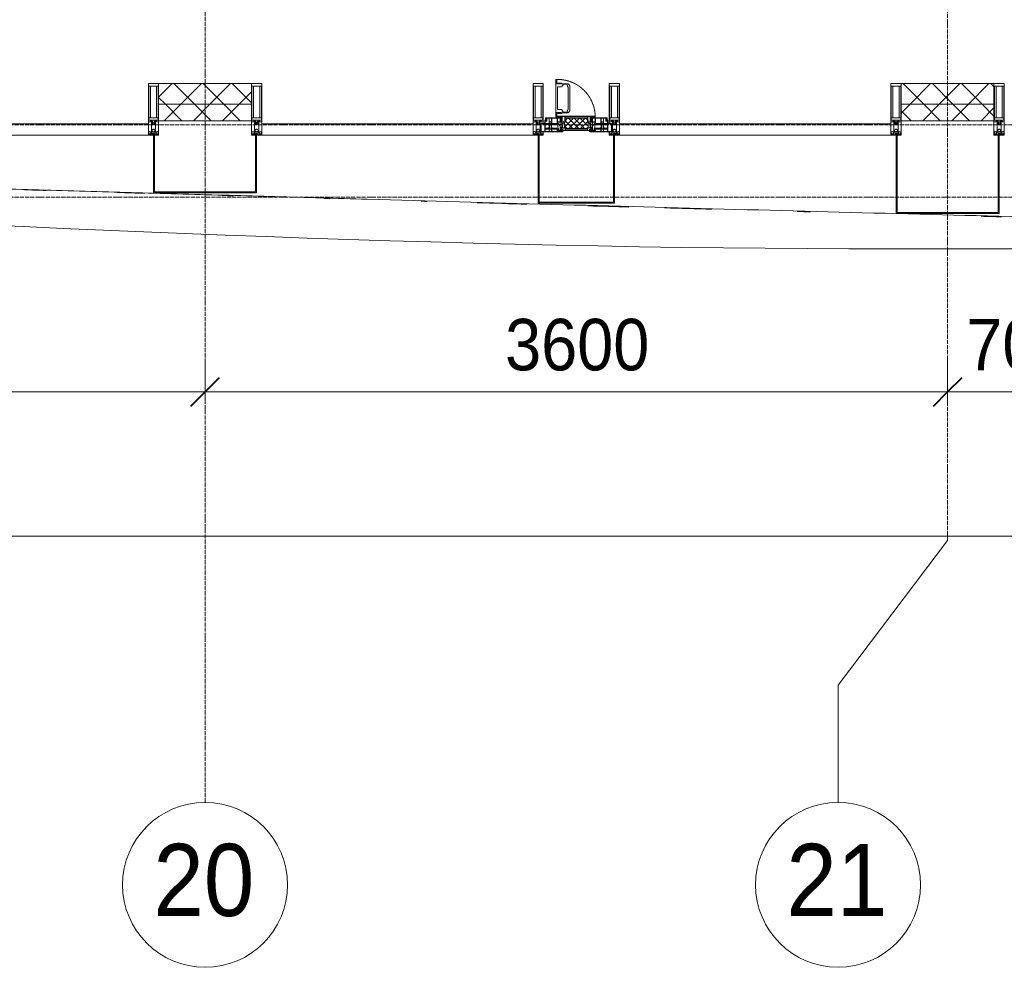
# Model space of a CAD drawing. Header units: millimetres. Extents: x 5617 to 106797, y 7718 to 221433.
# Tile 10 of 50: x 34753 to 39527, y 55813 to 60410. Entities that reach past the tile are written whole.
import ezdxf

# ---------------------------------------------------------------- set-up
doc = ezdxf.new("R2010")
doc.units = ezdxf.units.MM
for name, pattern in [('-D1-02х01', [3, 2, -1]), ('ADSK_Линия сетки', [25, 20, -2.5, 0, -2.5]), ('Линия сетки', [25, 20, -2.5, 0, -2.5])]:
    doc.linetypes.add(name, pattern=pattern)
for name, color, linetype, lineweight in [('Импосты витража', 7, 'Continuous', 18), ('Колонны', 7, 'Continuous', 18), ('Окна', 7, 'Continuous', 18), ('Оси', 7, 'Continuous', 9), ('Панели витража', 7, 'Continuous', 18), ('Размеры', 7, 'Continuous', 9), ('Размеры-100', 7, 'Continuous', 9), ('Стены разрез', 7, 'Continuous', 40), ('Стены штриховка', 7, 'Continuous', 40), ('Форма', 7, 'Continuous', 18), ('Формообразующий элемент-перекрытие', 7, 'Continuous', 18), ('Элементы узлов', 7, 'Continuous', 18)]:
    doc.layers.add(name, color=color, linetype=linetype, lineweight=lineweight)
doc.styles.add('Arial', font='arial.ttf', dxfattribs={"width": 0.9, "height": 250})
doc.styles.add('Arial_1', font='arial.ttf', dxfattribs={"width": 0.9, "height": 350})
doc.dimstyles.new('Основной_2_5_мм', dxfattribs={"dimscale": 304.8, "dimtxt": 255.06485, "dimasz": 0.463911, "dimexe": 0.492126, "dimexo": 0.492126, "dimgap": 0.098425, "dimtad": 1, "dimdec": 0, "dimdsep": 46, "dimtxsty": 'Arial', "dimblk1": 'OBLIQUE', "dimblk2": 'OBLIQUE', "dimsah": 1, "dimcen": 0.09, "dimdle": 0.492126, "dimazin": 2, "dimtfac": 1, "dimtdec": 4, "dimtix": 1, "dimtmove": 0, "dimatfit": 3, "dimfxl": 1, "dimtvp": 1, "dimtolj": 1, "dimtzin": 0, "dimlwd": 20, "dimlwe": 20, "dimarcsym": 2})
pattern_1 = [(45, (0, 0), (-70.71068, 70.71068), []), (135, (0, 0), (-70.71068, -70.71068), [])]

# ---------------------------------------------------------------- blocks, each defined once
blk = doc.blocks.new('System Panel - A_PAN_Glass-6500721-МКСС_K3_L22__72_750_')
at = {"layer": 'Панели витража', "color": 254, "lineweight": 5, "true_color": 0xcccccc}
for p, q in [((657.5, 0), (-657.5, 0)), ((-657.5, 0), (-657.5, -55)), ((657.5, -55), (657.5, 0)), ((-657.5, -55), (657.5, -55))]:
    blk.add_line(p, q, dxfattribs=at)
blk = doc.blocks.new('Rectangular Mullion - 50Wx250H-2623690-МКСС_K3_L22__72_750_')
at = {"layer": 'Элементы узлов', "color": 254, "lineweight": 5, "true_color": 0xcccccc}
for p, q in [((-25, 65.2), (-25, 250)), ((-25, 250), (0, 250)), ((25, 250), (0, 250)), ((25, 65.2), (25, 250)), ((-23, 237.3), (0, 237.3)), ((-23, 237.3), (-23, 73.6)), ((-14.9, 84), (-14.9, 237.3)), ((23, 237.3), (0, 237.3)), ((14.9, 84), (14.9, 237.3)), ((23, 237.3), (23, 73.6)), ((-14, 65.2), (-25, 65.2)), ((0, 84), (-23, 84)), ((-0.5, 73.6), (-23, 73.6)), ((-14, 71.3), (-14, 65.2)), ((-10, 71.3), (-14, 71.3)), ((-10, 53), (-10, 71.3)), ((-8.7, 53), (-10, 53)), ((-10, 53), (-10, 17)), ((-8.7, 53), (-7, 54.7)), ((-7, 65.2), (-5.9, 67.3)), ((-7, 65.2), (-7, 54.7)), ((-4.1, 67.3), (-5.9, 67.3)), ((-4.1, 67.3), (-2.9, 65.1)), ((-2.9, 65.1), (-2.9, 54.6)), ((-1.3, 53), (-2.9, 54.6)), ((0, 53), (-1.3, 53)), ((0, 84), (23, 84)), ((0, 53), (1.3, 53)), ((0.5, 73.6), (23, 73.6)), ((1.3, 53), (2.9, 54.6)), ((4.1, 67.3), (2.9, 65.1)), ((2.9, 65.1), (2.9, 54.6)), ((4.1, 67.3), (5.9, 67.3)), ((7, 65.2), (5.9, 67.3)), ((7, 65.2), (7, 54.7)), ((8.7, 53), (7, 54.7)), ((8.7, 53), (10, 53)), ((10, 71.3), (14, 71.3)), ((10, 53), (10, 71.3)), ((10, 53), (10, 17)), ((14, 71.3), (14, 65.2)), ((14, 65.2), (25, 65.2)), ((-23.8, 14.6), (-25, 14.2)), ((-25, 0), (-25, 14.2)), ((-22.3, 17), (-23.8, 17)), ((-23.8, 17), (-23.8, 14.6)), ((-22.5, 10.6), (-23.8, 14.6)), ((-22.5, 10.6), (-23.7, 9.9)), ((-23.7, 1.3), (-23.7, 9.9)), ((-23.7, 1.3), (-11.8, 1.3)), ((-23.2, 10.2), (-22.5, 8)), ((-22.5, 8), (-22.5, 4.5)), ((-21.3, 4.5), (-22.5, 4.5)), ((-22.3, 17), (-22.3, 16)), ((-22.3, 16), (-21.3, 16)), ((-19, 17.6), (-21.3, 16)), ((-21.3, 4.5), (-21.3, 6.5)), ((-21.3, 6.5), (-14.2, 6.5)), ((-18.4, 16.6), (-19, 17.6)), ((-7.4, 16.6), (-18.4, 16.6)), ((-14.2, 6.5), (-14.2, 4.5)), ((-13.2, 4.5), (-14.2, 4.5)), ((-13.2, 4.5), (-12.2, 7.2)), ((-12.7, 7.6), (-11.3, 11.4)), ((-12.7, 7.6), (-11.8, 6.9)), ((-12.2, 9), (-12.2, 14.8)), ((-12.2, 14.8), (0, 14.8)), ((-11.8, 1.3), (-11.8, 6.9)), ((-10.5, 11.2), (-11.3, 11.4)), ((-10.5, 1.5), (-10.5, 11.2)), ((-4.8, 1.5), (-10.5, 1.5)), ((-10, 17), (-7.5, 17)), ((-8.5, 23), (-1.5, 30)), ((-8.5, 18.5), (-8.5, 23)), ((-7.5, 18.5), (-8.5, 18.5)), ((-7.5, 17), (-7.5, 18.5)), ((-7.4, 18), (-7.4, 16.6)), ((-2.6, 18), (-7.4, 18)), ((0, 8), (-4.8, 8)), ((-4.8, 1.5), (-4.8, 8)), ((-2.6, 18), (-2.6, 16.8)), ((-2.6, 16.8), (0, 16.8)), ((-1.5, 30), (0, 30)), ((1.5, 30), (0, 30)), ((2.6, 16.8), (0, 16.8)), ((0, 14.8), (0, 16.8)), ((0, 14.8), (0, 16.8)), ((12.2, 14.8), (0, 14.8)), ((0, 0), (0, 8)), ((0, 8), (4.8, 8)), ((0, 0), (0, 8)), ((8.5, 23), (1.5, 30)), ((2.6, 18), (2.6, 16.8)), ((2.6, 18), (7.4, 18)), ((4.8, 1.5), (4.8, 8)), ((4.8, 1.5), (10.5, 1.5)), ((7.4, 18), (7.4, 16.6)), ((7.4, 16.6), (18.4, 16.6)), ((7.5, 18.5), (8.5, 18.5)), ((7.5, 17), (7.5, 18.5)), ((10, 17), (7.5, 17)), ((8.5, 18.5), (8.5, 23)), ((10.5, 11.2), (11.3, 11.4)), ((10.5, 1.5), (10.5, 11.2)), ((12.7, 7.6), (11.3, 11.4)), ((12.7, 7.6), (11.8, 6.9)), ((11.8, 1.3), (11.8, 6.9)), ((23.7, 1.3), (11.8, 1.3)), ((12.2, 9), (12.2, 14.8)), ((13.2, 4.5), (12.2, 7.2)), ((13.2, 4.5), (14.2, 4.5)), ((21.3, 6.5), (14.2, 6.5)), ((14.2, 6.5), (14.2, 4.5)), ((18.4, 16.6), (19, 17.6)), ((19, 17.6), (21.3, 16)), ((22.3, 16), (21.3, 16)), ((21.3, 4.5), (21.3, 6.5)), ((21.3, 4.5), (22.5, 4.5)), ((22.3, 17), (22.3, 16)), ((22.3, 17), (23.8, 17)), ((22.5, 10.6), (23.8, 14.6)), ((22.5, 10.6), (23.7, 9.9)), ((23.2, 10.2), (22.5, 8)), ((22.5, 8), (22.5, 4.5)), ((23.7, 1.3), (23.7, 9.9)), ((23.8, 17), (23.8, 14.6)), ((23.8, 14.6), (25, 14.2)), ((25, 0), (25, 14.2)), ((-25, 0), (0, 0)), ((25, 0), (0, 0))]:
    blk.add_line(p, q, dxfattribs=at)
for centre, start, end in [((-0.5, 73.1), 360, 90), ((0.5, 73.1), 90, 180)]:
    blk.add_arc(centre, 0.5, start, end, dxfattribs=at)
blk = doc.blocks.new('Rectangular Mullion - R_StandardFrame_50Wx250H-6500850-МКСС_K3_L22__72_750_')
at = {"layer": 'Импосты витража', "color": 254, "lineweight": 5, "true_color": 0xcccccc}
for p, q in [((-25, 0), (-25, 250)), ((-25, 250), (25, 250)), ((25, 250), (25, 0)), ((0, 0), (-25, 0)), ((25, 0), (5, 0))]:
    blk.add_line(p, q, dxfattribs=at)
blk = doc.blocks.new('Rectangular Mullion - R_StandardFrame_50Wx250H-V29-МКСС_K3_L22__72_750_')
at = {"layer": 'Импосты витража', "color": 254, "lineweight": 5, "true_color": 0xcccccc}
for p, q in [((-25, 0), (-25, 250)), ((-25, 250), (25, 250)), ((25, 250), (25, 0)), ((-5, 0), (-25, 0)), ((25, 0), (0, 0))]:
    blk.add_line(p, q, dxfattribs=at)
blk = doc.blocks.new('A_PAN_Створка - 383мм 7_1-6437788-МКСС_K3_L22__72_750_')
at = {"layer": 'Панели витража', "lineweight": 5, "true_color": 0xcccccc}
h = blk.add_hatch(dxfattribs=at)
h.set_pattern_fill('FP_8', color=254, style=0, pattern_type=2)
h.set_pattern_definition([(225, (84550, 59850), (14.1421356, -14.1421356), []), (315, (84550, 59850), (14.1421356, 14.1421356), [])])
h.paths.add_polyline_path([(54.5, -31.8), (-54.5, -31.8), (-54.9, -34.1), (-57.2, -36.4), (-57.2, -60.8), (-54.6, -63.4), (-53.6, -82.7), (54.6, -81.8), (54.6, -63.4), (57.2, -60.8), (57.2, -36.4), (54.9, -34.1)])
at = {"layer": 'Окна', "color": 254, "lineweight": 5, "true_color": 0xcccccc}
for p, q in [((-67.9, -17), (-171, -17)), ((-171, -17), (-171, -57)), ((-171, -18.5), (-153.5, -18.5)), ((-153.5, -18.5), (-152, -20)), ((-152, -20), (-152, -73.5)), ((-150.5, -17), (-150.5, -29.4)), ((-132.4, -18.6), (-150.5, -18.6)), ((-150.5, -29.4), (-132.4, -29.4)), ((-150.5, -33.6), (-150.5, -68)), ((-136.3, -33.6), (-150.5, -33.6)), ((-137.2, -31), (-135.8, -35)), ((-132.5, -31), (-137.2, -31)), ((-132.1, -36.8), (-135.8, -35)), ((-132.5, -31.9), (-133.4, -33.7)), ((-133.4, -33.7), (-130.1, -35.3)), ((-132.5, -31.9), (-132.5, -31)), ((-132.4, -29.4), (-132.4, -18.6)), ((-132.1, -49), (-132.1, -36.8)), ((-131, -18.2), (-131, -29.5)), ((-120.8, -18.2), (-131, -18.2)), ((-131, -29.5), (-120.8, -29.5)), ((-131, -30.9), (-131, -33)), ((-120.8, -30.9), (-131, -30.9)), ((-129.4, -34.6), (-131, -33)), ((-130.1, -35.3), (-129.4, -34.6)), ((-130.1, -35.3), (-130.1, -50.4)), ((-122.4, -34.6), (-120.8, -33)), ((-121.7, -35.3), (-122.4, -34.6)), ((-118.4, -33.7), (-121.7, -35.3)), ((-121.7, -35.3), (-121.7, -50.4)), ((-120.8, -18.2), (-120.8, -29.5)), ((-120.8, -30.9), (-120.8, -33)), ((-119.7, -36.8), (-115.9, -35)), ((-119.7, -49), (-119.7, -36.8)), ((-119.3, -18.6), (-92.5, -18.6)), ((-119.3, -29.4), (-119.3, -18.6)), ((-92.5, -29.4), (-119.3, -29.4)), ((-119.3, -31), (-114.6, -31)), ((-119.3, -31.9), (-119.3, -31)), ((-119.3, -31.9), (-118.4, -33.7)), ((-114.6, -31), (-115.9, -35)), ((-94.1, -33.5), (-115.4, -33.5)), ((-89.9, -35.1), (-94.1, -33.5)), ((-92.5, -18.6), (-92.5, -29.4)), ((-90.8, -18.5), (-90.8, -29.4)), ((-87.3, -18.5), (-90.8, -18.5)), ((-90.8, -29.4), (-85.9, -29.4)), ((-89.9, -32.5), (-89.9, -35.1)), ((-85.9, -32.5), (-89.9, -32.5)), ((-89.9, -35.1), (-89.9, -50.9)), ((-87.3, -20.4), (-87.3, -18.5)), ((-87.3, -20.4), (-87.3, -21.9)), ((-84.8, -20.4), (-87.3, -20.4)), ((-87.3, -21.9), (-85.9, -21.9)), ((-85.9, -18.2), (-85.9, -20.4)), ((-75.9, -18.2), (-85.9, -18.2)), ((-85.9, -21.9), (-85.9, -29.4)), ((-85.9, -29.4), (-85.9, -32.5)), ((-85.9, -53.5), (-78, -45.6)), ((-83.4, -20.4), (-84.8, -20.4)), ((-70, -33.8), (-83.4, -20.4)), ((-78, -84), (-78, -23.5)), ((-78, -23.5), (-67.9, -23.5)), ((-78, -36.8), (-70, -36.8)), ((-78, -45.6), (-78, -36.8)), ((-75.9, -21.5), (-75.9, -18.2)), ((-75.9, -21.5), (-75.9, -23.5)), ((-74.9, -21.5), (-75.9, -21.5)), ((-75.9, -23.5), (-73, -23.5)), ((-74.9, -17.9), (-74.9, -21.5)), ((-68.9, -17.9), (-74.9, -17.9)), ((-67.2, -29.3), (-73, -23.5)), ((-61.4, -23.5), (-70, -32.1)), ((-70, -32.1), (-70, -62.5)), ((-70, -36.8), (-70, -33.8)), ((-68.9, -21.5), (-68.9, -17.9)), ((-67.9, -21.5), (-68.9, -21.5)), ((-61.4, -23.5), (-67.9, -17)), ((-67.9, -17), (-67.9, -23.5)), ((-67.9, -21.5), (-67.9, -23.5)), ((-67.9, -23.5), (-64.6, -26.8)), ((-67.9, -23.5), (-64.6, -26.8)), ((-64.6, -26.8), (-67.2, -29.3)), ((-64.6, -26.8), (-61.4, -23.5)), ((61.4, -23.5), (-61.4, -23.5)), ((67.9, -17), (61.4, -23.5)), ((70, -32.1), (61.4, -23.5)), ((61.4, -23.5), (64.6, -26.8)), ((67.9, -23.5), (64.6, -26.8)), ((64.6, -26.8), (67.9, -23.5)), ((64.6, -26.8), (67.2, -29.3)), ((67.2, -29.3), (73, -23.5)), ((67.9, -23.5), (67.9, -17)), ((171, -17), (67.9, -17)), ((67.9, -21.5), (67.9, -23.5)), ((67.9, -21.5), (68.9, -21.5)), ((67.9, -23.5), (78, -23.5)), ((68.9, -17.9), (74.9, -17.9)), ((68.9, -21.5), (68.9, -17.9)), ((70, -33.8), (83.4, -20.4)), ((70, -62.5), (70, -32.1)), ((70, -36.8), (70, -33.8)), ((78, -36.8), (70, -36.8)), ((75.9, -23.5), (73, -23.5)), ((74.9, -17.9), (74.9, -21.5)), ((74.9, -21.5), (75.9, -21.5)), ((75.9, -18.2), (85.9, -18.2)), ((75.9, -21.5), (75.9, -18.2)), ((75.9, -21.5), (75.9, -23.5)), ((78, -23.5), (78, -84)), ((78, -45.6), (78, -36.8)), ((85.9, -53.5), (78, -45.6)), ((83.4, -20.4), (84.8, -20.4)), ((84.8, -20.4), (87.3, -20.4)), ((85.9, -18.2), (85.9, -20.4)), ((85.9, -21.9), (85.9, -29.4)), ((87.3, -21.9), (85.9, -21.9)), ((85.9, -29.4), (85.9, -32.5)), ((90.8, -29.4), (85.9, -29.4)), ((85.9, -32.5), (89.9, -32.5)), ((87.3, -18.5), (90.8, -18.5)), ((87.3, -20.4), (87.3, -18.5)), ((87.3, -20.4), (87.3, -21.9)), ((89.9, -32.5), (89.9, -35.1)), ((89.9, -35.1), (94.1, -33.5)), ((89.9, -35.1), (89.9, -50.9)), ((90.8, -18.5), (90.8, -29.4)), ((92.5, -18.6), (92.5, -29.4)), ((119.3, -18.6), (92.5, -18.6)), ((92.5, -29.4), (119.3, -29.4)), ((94.1, -33.5), (115.4, -33.5)), ((114.6, -31), (115.9, -35)), ((119.3, -31), (114.6, -31)), ((119.7, -36.8), (115.9, -35)), ((119.3, -31.9), (118.4, -33.7)), ((118.4, -33.7), (121.7, -35.3)), ((119.3, -29.4), (119.3, -18.6)), ((119.3, -31.9), (119.3, -31)), ((119.7, -49), (119.7, -36.8)), ((120.8, -18.2), (120.8, -29.5)), ((120.8, -18.2), (131, -18.2)), ((131, -29.5), (120.8, -29.5)), ((120.8, -30.9), (120.8, -33)), ((120.8, -30.9), (131, -30.9)), ((122.4, -34.6), (120.8, -33)), ((121.7, -35.3), (122.4, -34.6)), ((121.7, -35.3), (121.7, -50.4)), ((129.4, -34.6), (131, -33)), ((130.1, -35.3), (129.4, -34.6)), ((133.4, -33.7), (130.1, -35.3)), ((130.1, -35.3), (130.1, -50.4)), ((131, -18.2), (131, -29.5)), ((131, -30.9), (131, -33)), ((132.1, -36.8), (135.8, -35)), ((132.1, -49), (132.1, -36.8)), ((132.4, -18.6), (150.5, -18.6)), ((132.4, -29.4), (132.4, -18.6)), ((150.5, -29.4), (132.4, -29.4)), ((132.5, -31), (137.2, -31)), ((132.5, -31.9), (132.5, -31)), ((132.5, -31.9), (133.4, -33.7)), ((137.2, -31), (135.8, -35)), ((136.3, -33.6), (150.5, -33.6)), ((150.5, -17), (150.5, -29.4)), ((150.5, -33.6), (150.5, -68)), ((153.5, -18.5), (152, -20)), ((152, -20), (152, -73.5)), ((171, -18.5), (153.5, -18.5)), ((171, -57), (171, -17)), ((-171, -55.5), (-152, -55.5)), ((-171, -57), (-156, -57)), ((-153, -60), (-153, -73.5)), ((-153, -73.5), (-150, -73.5)), ((-136.4, -52.4), (-150.5, -52.4)), ((-150.5, -56.6), (-132.4, -56.6)), ((-150.5, -68), (-143.5, -68)), ((-150.5, -69.5), (-150.5, -73.5)), ((-145, -69.5), (-150.5, -69.5)), ((-150, -73.5), (-150, -84)), ((-150, -84), (-78, -84)), ((-148.5, -81), (-148.5, -82.5)), ((-143.5, -81), (-148.5, -81)), ((-148.5, -82.5), (-132.4, -82.5)), ((-145, -69.5), (-145, -79.5)), ((-143.5, -68), (-143.5, -81)), ((-137.2, -54.8), (-135.8, -50.8)), ((-132.5, -54.8), (-137.2, -54.8)), ((-132.1, -49), (-135.8, -50.8)), ((-133.4, -52), (-130.1, -50.4)), ((-132.5, -53.8), (-133.4, -52)), ((-132.5, -53.8), (-132.5, -54.8)), ((-132.4, -56.6), (-132.4, -82.5)), ((-129.4, -51.1), (-131, -52.7)), ((-131, -55.1), (-131, -52.7)), ((-120.8, -55.1), (-131, -55.1)), ((-131, -56.5), (-131, -62.6)), ((-131, -56.5), (-120.8, -56.5)), ((-120.8, -62.6), (-131, -62.6)), ((-131, -64.6), (-120.8, -64.6)), ((-131, -82.5), (-131, -64.6)), ((-131, -82.5), (-120.8, -82.5)), ((-130.1, -50.4), (-129.4, -51.1)), ((-121.7, -50.4), (-122.4, -51.1)), ((-122.4, -51.1), (-120.8, -52.7)), ((-118.4, -52), (-121.7, -50.4)), ((-120.8, -55.1), (-120.8, -52.7)), ((-120.8, -56.5), (-120.8, -62.6)), ((-120.8, -82.5), (-120.8, -64.6)), ((-119.7, -49), (-115.9, -50.8)), ((-119.3, -53.8), (-118.4, -52)), ((-119.3, -53.8), (-119.3, -54.8)), ((-119.3, -54.8), (-114.6, -54.8)), ((-119.3, -56.6), (-119.3, -82.5)), ((-92.5, -56.6), (-119.3, -56.6)), ((-119.3, -82.5), (-92.5, -82.5)), ((-114.6, -54.8), (-115.9, -50.8)), ((-94.1, -52.5), (-115.3, -52.5)), ((-89.9, -50.9), (-94.1, -52.5)), ((-92.5, -56.6), (-92.5, -82.5)), ((-73.9, -87.5), (-91.5, -87.5)), ((-91.5, -87.5), (-91.5, -92)), ((-91.5, -92), (91.5, -92)), ((-90.8, -56.6), (-85.9, -56.6)), ((-90.8, -62.7), (-90.8, -56.6)), ((-80.4, -62.7), (-90.8, -62.7)), ((-90.8, -64.6), (-90.8, -82.5)), ((-80.1, -64.6), (-90.8, -64.6)), ((-90.8, -82.5), (-79.5, -82.5)), ((-89.9, -52.2), (-89.9, -50.9)), ((-89.9, -52.2), (-88.6, -53.5)), ((-85.9, -53.5), (-88.6, -53.5)), ((-85.9, -56.6), (-85.9, -53.5)), ((-78, -84), (-85, -84)), ((-85, -84), (-85, -87.5)), ((-85, -87.5), (-78, -87.5)), ((-80.4, -61.1), (-80.4, -62.7)), ((-78, -61.1), (-80.4, -61.1)), ((-80.1, -66.1), (-80.1, -64.6)), ((-78, -66.1), (-80.1, -66.1)), ((-79.5, -80.6), (-78, -80.6)), ((-79.5, -82.5), (-79.5, -80.6)), ((-78, -66.1), (-78, -61.1)), ((-78, -87.5), (-78, -84)), ((-70, -62.5), (-73.9, -62.5)), ((-73.9, -62.5), (-73.9, -87.5)), ((73.9, -62.5), (70, -62.5)), ((73.9, -87.5), (73.9, -62.5)), ((91.5, -87.5), (73.9, -87.5)), ((78, -61.1), (80.4, -61.1)), ((78, -66.1), (78, -61.1)), ((78, -66.1), (80.1, -66.1)), ((79.5, -80.6), (78, -80.6)), ((78, -87.5), (78, -84)), ((78, -84), (85, -84)), ((78, -84), (150, -84)), ((85, -87.5), (78, -87.5)), ((79.5, -82.5), (79.5, -80.6)), ((90.8, -82.5), (79.5, -82.5)), ((80.1, -64.6), (90.8, -64.6)), ((80.1, -66.1), (80.1, -64.6)), ((80.4, -61.1), (80.4, -62.7)), ((80.4, -62.7), (90.8, -62.7)), ((85, -84), (85, -87.5)), ((85.9, -53.5), (88.6, -53.5)), ((85.9, -56.6), (85.9, -53.5)), ((90.8, -56.6), (85.9, -56.6)), ((89.9, -52.2), (88.6, -53.5)), ((89.9, -50.9), (94.1, -52.5)), ((89.9, -52.2), (89.9, -50.9)), ((90.8, -62.7), (90.8, -56.6)), ((90.8, -64.6), (90.8, -82.5)), ((91.5, -92), (91.5, -87.5)), ((92.5, -56.6), (119.3, -56.6)), ((92.5, -56.6), (92.5, -82.5)), ((119.3, -82.5), (92.5, -82.5)), ((94.1, -52.5), (115.3, -52.5)), ((114.6, -54.8), (115.9, -50.8)), ((119.3, -54.8), (114.6, -54.8)), ((119.7, -49), (115.9, -50.8)), ((118.4, -52), (121.7, -50.4)), ((119.3, -53.8), (118.4, -52)), ((119.3, -53.8), (119.3, -54.8)), ((119.3, -56.6), (119.3, -82.5)), ((122.4, -51.1), (120.8, -52.7)), ((120.8, -55.1), (120.8, -52.7)), ((120.8, -55.1), (131, -55.1)), ((120.8, -56.5), (120.8, -62.6)), ((131, -56.5), (120.8, -56.5)), ((120.8, -62.6), (131, -62.6)), ((120.8, -82.5), (120.8, -64.6)), ((131, -64.6), (120.8, -64.6)), ((131, -82.5), (120.8, -82.5)), ((121.7, -50.4), (122.4, -51.1)), ((130.1, -50.4), (129.4, -51.1)), ((129.4, -51.1), (131, -52.7)), ((133.4, -52), (130.1, -50.4)), ((131, -55.1), (131, -52.7)), ((131, -56.5), (131, -62.6)), ((131, -82.5), (131, -64.6)), ((132.1, -49), (135.8, -50.8)), ((150.5, -56.6), (132.4, -56.6)), ((132.4, -56.6), (132.4, -82.5)), ((148.5, -82.5), (132.4, -82.5)), ((132.5, -53.8), (133.4, -52)), ((132.5, -53.8), (132.5, -54.8)), ((132.5, -54.8), (137.2, -54.8)), ((137.2, -54.8), (135.8, -50.8)), ((136.4, -52.4), (150.5, -52.4)), ((143.5, -68), (143.5, -81)), ((150.5, -68), (143.5, -68)), ((143.5, -81), (148.5, -81)), ((145, -69.5), (150.5, -69.5)), ((145, -69.5), (145, -79.5)), ((148.5, -81), (148.5, -82.5)), ((150, -84), (150, -73.5)), ((150, -73.5), (153, -73.5)), ((150.5, -69.5), (150.5, -73.5)), ((171, -55.5), (152, -55.5)), ((153, -73.5), (153, -60)), ((156, -57), (171, -57))]:
    blk.add_line(p, q, dxfattribs=at)
at = {"layer": 'Окна', "color": 7, "lineweight": 5, "true_color": 0xf4f4f4}
for p, q in [((95.1, -87.5), (95.1, -105.1)), ((99.6, -87.5), (95.1, -87.5)), ((99.6, -270.5), (99.6, -87.5)), ((39.7, -109), (31.1, -117.6)), ((31.1, -117.6), (31.1, -240.4)), ((41.4, -123.8), (39.1, -124.2)), ((39.1, -179), (39.1, -124.2)), ((70.1, -109), (39.7, -109)), ((41.4, -123.8), (43.5, -121.7)), ((45, -113.3), (42.3, -118.2)), ((42.3, -118.2), (43.5, -121.7)), ((45.9, -111.2), (45, -113.3)), ((63.3, -111.2), (45.9, -111.2)), ((64.1, -113), (63.3, -111.2)), ((64.1, -113), (66.7, -117)), ((66.7, -117), (68.6, -118.3)), ((68.6, -118.3), (68.6, -121.6)), ((68.6, -121.6), (71.1, -124.1)), ((70.1, -105.1), (70.1, -109)), ((95.1, -105.1), (70.1, -105.1)), ((71.1, -124.1), (89.5, -124.1)), ((74.1, -109.6), (74.1, -105.1)), ((89.1, -109.6), (74.1, -109.6)), ((89.1, -105.1), (89.1, -109.6)), ((89.5, -124.1), (90.6, -125.2)), ((90.6, -125.2), (90.6, -232.8)), ((93.1, -109.6), (93.1, -105.1)), ((97.9, -109.6), (93.1, -109.6)), ((97.9, -95.6), (95.1, -95.6)), ((97.9, -95.6), (97.9, -109.6)), ((39.1, -179), (39.1, -233.8)), ((41.4, -234.2), (39.1, -233.8)), ((41.4, -234.2), (43.5, -236.3)), ((42.3, -239.8), (43.5, -236.3)), ((68.6, -236.4), (71.1, -233.9)), ((68.6, -239.7), (68.6, -236.4)), ((71.1, -233.9), (89.5, -233.9)), ((89.5, -233.9), (90.6, -232.8)), ((39.7, -249), (31.1, -240.4)), ((70.1, -249), (39.7, -249)), ((45, -244.7), (42.3, -239.8)), ((45.9, -246.8), (45, -244.7)), ((63.3, -246.8), (45.9, -246.8)), ((64.1, -245), (63.3, -246.8)), ((64.1, -245), (66.7, -241)), ((66.7, -241), (68.6, -239.7)), ((70.1, -252.9), (70.1, -249)), ((95.1, -252.9), (70.1, -252.9)), ((74.1, -248.4), (74.1, -252.9)), ((89.1, -248.4), (74.1, -248.4)), ((89.1, -252.9), (89.1, -248.4)), ((93.1, -248.4), (93.1, -252.9)), ((97.9, -248.4), (93.1, -248.4)), ((95.1, -270.5), (95.1, -252.9)), ((97.9, -262.4), (95.1, -262.4)), ((99.6, -270.5), (95.1, -270.5)), ((97.9, -262.4), (97.9, -248.4))]:
    blk.add_line(p, q, dxfattribs=at)
at = {"layer": 'Окна', "color": 254, "lineweight": 5, "true_color": 0xcccccc}
for centre, start, end in [((-156, -60), 0, 90), ((156, -60), 90, 180)]:
    blk.add_arc(centre, 3, start, end, dxfattribs=at)
at = {"layer": 'Окна', "color": 254, "linetype": '-D1-02х01', "lineweight": 5, "true_color": 0xcccccc}
blk.add_arc((91.4, -87.5), 183, 181.4091, 271.1445, dxfattribs=at)
at = {"layer": 'Элементы узлов', "color": 254, "lineweight": 5, "true_color": 0xcccccc}
for p, q in [((-70, -32.1), (-61.4, -23.5)), ((-70, -62.5), (-70, -32.1)), ((-67.8, -38.3), (-65.7, -37.4)), ((-67.8, -55.7), (-67.8, -38.3)), ((-65.7, -37.4), (-60.8, -34.7)), ((61.4, -23.5), (-61.4, -23.5)), ((-60.8, -34.7), (-57.3, -35.9)), ((-55.2, -33.8), (-57.3, -35.9)), ((-54.9, -34.1), (-57.2, -36.4)), ((-57.2, -36.4), (-57.2, -60.8)), ((-55.2, -33.8), (-54.8, -31.5)), ((-54.9, -25.8), (-53.9, -24.8)), ((-54.9, -29.5), (-54.9, -25.8)), ((-53.9, -30.5), (-54.9, -29.5)), ((-54.5, -31.8), (-54.9, -34.1)), ((0, -31.5), (-54.8, -31.5)), ((54.5, -31.8), (-54.5, -31.8)), ((-53.9, -24.8), (53.9, -24.8)), ((53.9, -30.5), (-53.9, -30.5)), ((0, -31.5), (54.8, -31.5)), ((54.9, -25.8), (53.9, -24.8)), ((53.9, -30.5), (54.9, -29.5)), ((54.9, -34.1), (54.5, -31.8)), ((55.2, -33.8), (54.8, -31.5)), ((54.9, -29.5), (54.9, -25.8)), ((57.2, -36.4), (54.9, -34.1)), ((55.2, -33.8), (57.3, -35.9)), ((57.2, -60.8), (57.2, -36.4)), ((60.8, -34.7), (57.3, -35.9)), ((65.7, -37.4), (60.8, -34.7)), ((70, -32.1), (61.4, -23.5)), ((67.8, -38.3), (65.7, -37.4)), ((67.8, -55.7), (67.8, -38.3)), ((70, -62.5), (70, -32.1)), ((-91.5, -87.5), (-73.9, -87.5)), ((-91.5, -92), (-91.5, -87.5)), ((-91.5, -92), (91.5, -92)), ((-83.4, -90.3), (-83.4, -87.5)), ((-83.4, -90.3), (-69.4, -90.3)), ((-73.9, -62.5), (-70, -62.5)), ((-73.9, -87.5), (-73.9, -62.5)), ((-69.4, -66.5), (-73.9, -66.5)), ((-73.9, -81.5), (-69.4, -81.5)), ((-69.4, -85.5), (-73.9, -85.5)), ((-69.4, -81.5), (-69.4, -66.5)), ((-69.4, -90.3), (-69.4, -85.5)), ((-61.7, -62.5), (-67.9, -62.5)), ((-67.9, -62.5), (-67.9, -89.3)), ((-67.9, -89.3), (-66.9, -90.3)), ((-66, -56.5), (-67.8, -55.7)), ((-66.9, -90.3), (-57.4, -90.3)), ((-66, -56.5), (-62, -59.1)), ((-62, -59.1), (-60.7, -61)), ((-61.7, -64.9), (-61.7, -62.5)), ((-60.1, -67.7), (-61.7, -64.9)), ((-60.7, -61), (-57.4, -61)), ((-56.4, -67.7), (-60.1, -67.7)), ((-57.4, -61), (-54.9, -63.5)), ((-57.4, -90.3), (-56.4, -89.4)), ((-57.2, -60.8), (-54.6, -63.4)), ((-56.4, -89.4), (-56.4, -67.7)), ((-54.9, -63.5), (-54.9, -81.9)), ((-54.9, -81.9), (-53.8, -83)), ((-54.9, -85.6), (-53.9, -84.6)), ((-54.9, -89.3), (-54.9, -85.6)), ((-53.9, -90.3), (-54.9, -89.3)), ((-54.6, -63.4), (-54.6, -81.8)), ((-54.6, -81.8), (-53.6, -82.7)), ((-53.9, -84.6), (53.9, -84.6)), ((53.9, -90.3), (-53.9, -90.3)), ((53.8, -83), (-53.8, -83)), ((-53.6, -82.7), (53.6, -82.7)), ((53.6, -82.7), (54.6, -81.8)), ((54.9, -81.9), (53.8, -83)), ((54.9, -85.6), (53.9, -84.6)), ((53.9, -90.3), (54.9, -89.3)), ((54.6, -63.4), (57.2, -60.8)), ((54.6, -81.8), (54.6, -63.4)), ((57.4, -61), (54.9, -63.5)), ((54.9, -63.5), (54.9, -81.9)), ((54.9, -89.3), (54.9, -85.6)), ((56.4, -67.7), (60.1, -67.7)), ((56.4, -89.4), (56.4, -67.7)), ((57.4, -90.3), (56.4, -89.4)), ((60.7, -61), (57.4, -61)), ((66.9, -90.3), (57.4, -90.3)), ((60.1, -67.7), (61.7, -64.9)), ((62, -59.1), (60.7, -61)), ((61.7, -62.5), (67.9, -62.5)), ((61.7, -64.9), (61.7, -62.5)), ((66, -56.5), (62, -59.1)), ((66, -56.5), (67.8, -55.7)), ((67.9, -89.3), (66.9, -90.3)), ((67.9, -62.5), (67.9, -89.3)), ((69.4, -66.5), (73.9, -66.5)), ((69.4, -81.5), (69.4, -66.5)), ((73.9, -81.5), (69.4, -81.5)), ((69.4, -85.5), (73.9, -85.5)), ((69.4, -90.3), (69.4, -85.5)), ((83.4, -90.3), (69.4, -90.3)), ((73.9, -62.5), (70, -62.5)), ((73.9, -87.5), (73.9, -62.5)), ((91.5, -87.5), (73.9, -87.5)), ((83.4, -90.3), (83.4, -87.5)), ((91.5, -92), (91.5, -87.5))]:
    blk.add_line(p, q, dxfattribs=at)
blk = doc.blocks.new('Rectangular Mullion - R_StandardFrame_50Wx250H-V32-МКСС_K3_L22__72_750_')
at = {"layer": 'Импосты витража', "color": 254, "lineweight": 5, "true_color": 0xcccccc}
for p, q in [((-25, 0), (-25, 250)), ((-25, 250), (25, 250)), ((25, 250), (25, 57)), ((0, 0), (-25, 0)), ((25, 0), (5, 0)), ((25, 17), (25, 0))]:
    blk.add_line(p, q, dxfattribs=at)
blk = doc.blocks.new('Rectangular Mullion - R_StandardFrame_50Wx250H-V30-МКСС_K3_L22__72_750_')
at = {"layer": 'Импосты витража', "color": 254, "lineweight": 5, "true_color": 0xcccccc}
for p, q in [((-25, 57), (-25, 250)), ((-25, 250), (25, 250)), ((25, 250), (25, 0)), ((-25, 0), (-25, 17)), ((-5, 0), (-25, 0)), ((25, 0), (0, 0))]:
    blk.add_line(p, q, dxfattribs=at)
blk = doc.blocks.new('A_SLK_PAN_Type1 - Прямой тип панели с перфорацией Ф1_1-6626301-МКСС_K3_L22__72_750_')
at = {"layer": 'Колонны', "color": 254, "lineweight": 5, "true_color": 0xcccccc}
for p, q in [((-180, 0), (-185, 0)), ((-185, 0), (-185, -330)), ((-180, -325), (-180, 0)), ((180, 0), (180, -325)), ((185, 0), (180, 0)), ((185, -330), (185, 0)), ((-185, -330), (185, -330)), ((180, -325), (-180, -325))]:
    blk.add_line(p, q, dxfattribs=at)
blk = doc.blocks.new('A_SLK_PAN_Type1 - Прямой тип панели-5878307-МКСС_K3_L22__72_750_')
at = {"layer": 'Колонны', "color": 254, "lineweight": 5, "true_color": 0xcccccc}
for p, q in [((-245, 0), (-250, 0)), ((-250, 0), (-250, -280)), ((-245, -275), (-245, 0)), ((245, 0), (245, -275)), ((250, 0), (245, 0)), ((250, -280), (250, 0)), ((-250, -280), (250, -280)), ((245, -275), (-245, -275))]:
    blk.add_line(p, q, dxfattribs=at)
blk = doc.blocks.new('A_SLK_PAN_Type1 - Прямой тип панели-5878308-МКСС_K3_L22__72_750_')
at = {"layer": 'Колонны', "color": 254, "lineweight": 5, "true_color": 0xcccccc}
for p, q in [((-245, 0), (-250, 0)), ((-250, 0), (-250, -380)), ((-245, -375), (-245, 0)), ((245, 0), (245, -375)), ((250, 0), (245, 0)), ((250, -380), (250, 0)), ((-250, -380), (250, -380)), ((245, -375), (-245, -375))]:
    blk.add_line(p, q, dxfattribs=at)
blk = doc.blocks.new('135_SLK_K3_AR_FCD_rvt-1-МКСС_K3_L22__72_750_')
at = {"layer": 'Стены разрез', "lineweight": 5, "true_color": 0xcccccc}
h = blk.add_hatch(dxfattribs=at)
h.set_pattern_fill('FP_5', color=254, style=0, pattern_type=2)
h.set_pattern_definition(pattern_1)
h.paths.add_polyline_path([(82975, 60000), (82975, 60100), (82525, 60100), (82525, 60000)])
h = blk.add_hatch(dxfattribs=at)
h.set_pattern_fill('FP_5', color=254, style=0, pattern_type=2)
h.set_pattern_definition(pattern_1)
h.paths.add_polyline_path([(86575, 60000), (86575, 60100), (86125, 60100), (86125, 60000)])
h = blk.add_hatch(dxfattribs=at)
h.set_pattern_fill('FP_5', color=254, style=0, pattern_type=2)
h.set_pattern_definition(pattern_1)
h.paths.add_polyline_path([(82975, 59920), (82975, 60000), (82525, 60000), (82525, 59920)])
h = blk.add_hatch(dxfattribs=at)
h.set_pattern_fill('FP_5', color=254, style=0, pattern_type=2)
h.set_pattern_definition(pattern_1)
h.paths.add_polyline_path([(86575, 59920), (86575, 60000), (86125, 60000), (86125, 59920)])
at = {"layer": 'Стены разрез', "color": 254, "lineweight": 9, "true_color": 0xcccccc}
for p, q in [((82975, 60100), (82525, 60100)), ((82525, 60100), (82525, 59920)), ((82975, 59920), (82975, 60100)), ((86575, 60100), (86125, 60100)), ((86125, 60100), (86125, 59920)), ((86575, 59920), (86575, 60100)), ((82525, 59920), (82975, 59920)), ((86125, 59920), (86575, 59920))]:
    blk.add_line(p, q, dxfattribs=at)
at = {"layer": 'Стены штриховка', "color": 254, "lineweight": 9, "true_color": 0xcccccc}
for p, q in [((82525, 60000), (82975, 60000)), ((86125, 60000), (86575, 60000))]:
    blk.add_line(p, q, dxfattribs=at)
at = {"layer": 'Форма', "color": 254, "lineweight": 5, "true_color": 0xcccccc}
blk.add_line((86061.9, 59298.7), (97701.4, 59297.7), dxfattribs=at)
blk.add_open_spline([(75500, 59730), (77262.2, 59730), (81754, 59297.2), (86074.3, 59298.7)], degree=3, dxfattribs=at)
at = {"layer": 'Форма', "color": 254, "lineweight": 9, "true_color": 0xcccccc}
blk.add_open_spline([(77183.9, 59710.1), (77208.7, 59709.6), (77261.4, 59708.6), (77370.2, 59706.4), (77509.6, 59703.5), (77649, 59700.4), (77760.8, 59697.9), (77872.4, 59695.4), (77984, 59692.8), (78095.5, 59690.2), (78188.6, 59687.9), (78291, 59685.4), (78402.6, 59682.7), (78514.1, 59679.9), (78625.8, 59677.1), (78737.5, 59674.2), (78849, 59671.3), (78960.6, 59668.4), (79072.3, 59665.5), (79183.9, 59662.5), (79295.5, 59659.5), (79407.1, 59656.5), (79518.7, 59653.5), (79630.4, 59650.4), (79741.9, 59647.3), (79853.5, 59644.2), (79965.2, 59641.1), (80076.8, 59638), (80188.4, 59634.9), (80300, 59631.8), (80411.6, 59628.6), (80523.2, 59625.4), (80634.8, 59622.3), (80746.4, 59619.1), (80858.1, 59615.9), (80969.7, 59612.7), (81081.3, 59609.5), (81192.9, 59606.3), (81341.7, 59602), (81527.7, 59596.7), (81750.9, 59590.3), (81974.1, 59583.9), (82271.8, 59575.3), (82643.8, 59564.6), (83090.2, 59551.9), (83685.5, 59535), (84727.2, 59505.9), (86203.3, 59466.4), (87381.8, 59437.6), (87965, 59424.1)], degree=3, knots=[-0.9615217, -0.9615217, -0.9615217, -0.9615217, -0.9598214, -0.9579082, -0.9540816, -0.9502551, -0.9483418, -0.9464286, -0.942602, -0.9406888, -0.9387755, -0.9362245, -0.9336735, -0.9311224, -0.9285714, -0.9260204, -0.9234694, -0.9209184, -0.9183673, -0.9158163, -0.9132653, -0.9107143, -0.9081633, -0.9056122, -0.9030612, -0.9005102, -0.8979592, -0.8954082, -0.8928571, -0.8903061, -0.8877551, -0.8852041, -0.8826531, -0.880102, -0.877551, -0.875, -0.872449, -0.869898, -0.8673469, -0.8622449, -0.8571429, -0.8520408, -0.8469388, -0.8367347, -0.8265306, -0.8163265, -0.7959184, -0.755102, -0.7151165, -0.7151165, -0.7151165, -0.7151165], dxfattribs=at)
at = {"layer": 'Формообразующий элемент-перекрытие', "color": 254, "lineweight": 5, "true_color": 0xcccccc}
for points in [[(81978.4, 59581.9), (81943.6, 59583), (81908.8, 59584), (81874, 59585)], [(82458.6, 59568), (82414.4, 59569.3), (82370.2, 59570.6), (82326, 59571.9)], [(82887.8, 59555.6), (82869.6, 59556.1), (82851.4, 59556.7), (82833.1, 59557.2)], [(83355.7, 59542.2), (83345.7, 59542.5), (83335.7, 59542.8), (83325.8, 59543.1)], [(84312, 59515.2), (84231, 59517.5), (84150, 59519.8), (84069, 59522)], [(84805.3, 59501.6), (84738.7, 59503.4), (84672.2, 59505.3), (84605.7, 59507.1)], [(85206.8, 59490.7), (85130.2, 59492.8), (85053.7, 59494.9), (84977.1, 59496.9)], [(85685.8, 59478), (85664, 59478.5), (85642.2, 59479.1), (85620.4, 59479.7)], [(86611.5, 59454.1), (86578.9, 59454.9), (86546.2, 59455.7), (86513.5, 59456.5)]]:
    blk.add_open_spline(points, degree=3, dxfattribs=at)
blk.add_open_spline([(83827, 59528.8), (83819.7, 59529), (83810, 59529.3), (83800.3, 59529.6), (83797.9, 59529.7)], degree=3, knots=[0.8080075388, 0.8080075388, 0.8080075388, 0.8080075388, 0.8085106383, 0.8086789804, 0.8086789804, 0.8086789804, 0.8086789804], dxfattribs=at)
at = {"layer": 'Импосты витража', "color": 254, "lineweight": 5, "true_color": 0xcccccc, "extrusion": (0, 0, -1)}
for name, p in [('Rectangular Mullion - 50Wx250H-2623690-МКСС_K3_L22__72_750_', (-82500, 59850)), ('Rectangular Mullion - R_StandardFrame_50Wx250H-V29-МКСС_K3_L22__72_750_', (-82500, 59850)), ('Rectangular Mullion - 50Wx250H-2623690-МКСС_K3_L22__72_750_', (-83000, 59850)), ('Rectangular Mullion - R_StandardFrame_50Wx250H-6500850-МКСС_K3_L22__72_750_', (-83000, 59850)), ('Rectangular Mullion - 50Wx250H-2623690-МКСС_K3_L22__72_750_', (-84365, 59850)), ('Rectangular Mullion - R_StandardFrame_50Wx250H-V30-МКСС_K3_L22__72_750_', (-84365, 59850)), ('Rectangular Mullion - 50Wx250H-2623690-МКСС_K3_L22__72_750_', (-84735, 59850)), ('Rectangular Mullion - R_StandardFrame_50Wx250H-V32-МКСС_K3_L22__72_750_', (-84735, 59850)), ('Rectangular Mullion - 50Wx250H-2623690-МКСС_K3_L22__72_750_', (-86100, 59850)), ('Rectangular Mullion - R_StandardFrame_50Wx250H-V29-МКСС_K3_L22__72_750_', (-86100, 59850)), ('Rectangular Mullion - 50Wx250H-2623690-МКСС_K3_L22__72_750_', (-86600, 59850)), ('Rectangular Mullion - R_StandardFrame_50Wx250H-6500850-МКСС_K3_L22__72_750_', (-86600, 59850))]:
    blk.add_blockref(name, p, dxfattribs=at)
at = {"layer": 'Колонны', "color": 254, "lineweight": 5, "true_color": 0xcccccc}
for name, p in [('A_SLK_PAN_Type1 - Прямой тип панели-5878307-МКСС_K3_L22__72_750_', (82750, 59850)), ('A_SLK_PAN_Type1 - Прямой тип панели с перфорацией Ф1_1-6626301-МКСС_K3_L22__72_750_', (84550, 59850)), ('A_SLK_PAN_Type1 - Прямой тип панели-5878308-МКСС_K3_L22__72_750_', (86350, 59850))]:
    blk.add_blockref(name, p, dxfattribs=at)
at = {"layer": 'Панели витража', "color": 254, "lineweight": 5, "true_color": 0xcccccc, "rotation": 180}
for name, p in [('A_PAN_Створка - 383мм 7_1-6437788-МКСС_K3_L22__72_750_', (84550, 59850)), ('System Panel - A_PAN_Glass-6500721-МКСС_K3_L22__72_750_', (81817.5, 59850)), ('System Panel - A_PAN_Glass-6500721-МКСС_K3_L22__72_750_', (83682.5, 59850)), ('System Panel - A_PAN_Glass-6500721-МКСС_K3_L22__72_750_', (85417.5, 59850))]:
    blk.add_blockref(name, p, dxfattribs=at)
blk = doc.blocks.new('Ось сетки - Круг_Ø8 мм-6577-МКСС_K3_L22__72_750_')
at = {"layer": 'Оси', "lineweight": 20}
for start, end in [(360, 180), (180, 360)]:
    blk.add_arc((0, 0), 4, start, end, dxfattribs=at)
blk = doc.blocks.new('DIMBLOCK10-МКСС_K3_L22__72_750_')
at = {"layer": 'Размеры-100', "lineweight": 20, "transparency": 16777216}
for p, q in [((32051.8, 58604.6), (32051.8, 58754.6)), ((35651.8, 58604.6), (35651.8, 58754.6)), ((32051.8, 58604.6), (35651.8, 58604.6)), ((32051.8, 58604.6), (32051.8, 58554.5)), ((35651.8, 58604.6), (35651.8, 58554.5))]:
    blk.add_line(p, q, dxfattribs=at)
at = {"layer": 'Размеры-100', "lineweight": 40, "transparency": 16777216}
for p, q in [((32051.8, 58604.6), (32122.5, 58675.3)), ((35651.8, 58604.6), (35722.5, 58675.3)), ((32051.8, 58604.6), (31981.1, 58533.9)), ((35651.8, 58604.6), (35581.1, 58533.9))]:
    blk.add_line(p, q, dxfattribs=at)
at = {"layer": 'Размеры-100', "color": 0, "lineweight": 20, "transparency": 16777216, "insert": (33506.5, 58959.1), "char_height": 250, "width": 828.765, "attachment_point": 1, "line_spacing_factor": 0.941778, "style": 'Arial'}
blk.add_mtext('3600', dxfattribs=at)
blk = doc.blocks.new('_Oblique')
at = {"color": 0, "linetype": 'ByBlock', "lineweight": -2}
blk.add_line((-0.5, -0.5), (0.5, 0.5), dxfattribs=at)
blk = doc.blocks.new('DIMBLOCK11-МКСС_K3_L22__72_750_')
at = {"layer": 'Размеры-100', "lineweight": 20, "transparency": 16777216}
for p, q in [((35651.8, 58604.6), (35651.8, 58754.6)), ((39251.8, 58604.6), (39251.8, 58754.6)), ((35651.8, 58604.6), (39251.8, 58604.6)), ((35651.8, 58604.6), (35651.8, 58554.5)), ((39251.8, 58604.6), (39251.8, 58554.5))]:
    blk.add_line(p, q, dxfattribs=at)
at = {"layer": 'Размеры-100', "lineweight": 40, "transparency": 16777216}
for p, q in [((35651.8, 58604.6), (35722.5, 58675.3)), ((39251.8, 58604.6), (39322.5, 58675.3)), ((35651.8, 58604.6), (35581.1, 58533.9)), ((39251.8, 58604.6), (39181.1, 58533.9))]:
    blk.add_line(p, q, dxfattribs=at)
at = {"layer": 'Размеры-100', "color": 0, "lineweight": 20, "transparency": 16777216, "insert": (37106.5, 58959.1), "char_height": 250, "width": 828.765, "attachment_point": 1, "line_spacing_factor": 0.941778, "style": 'Arial'}
blk.add_mtext('3600', dxfattribs=at)
blk = doc.blocks.new('DIMBLOCK12-МКСС_K3_L22__72_750_')
at = {"layer": 'Размеры-100', "lineweight": 20, "transparency": 16777216}
for p, q in [((39251.8, 58604.6), (39251.8, 58754.6)), ((39951.8, 58604.6), (39951.8, 58754.6)), ((39251.8, 58604.6), (39951.8, 58604.6)), ((39251.8, 58604.6), (39251.8, 58554.5)), ((39951.8, 58604.6), (39951.8, 58554.5))]:
    blk.add_line(p, q, dxfattribs=at)
at = {"layer": 'Размеры-100', "lineweight": 40, "transparency": 16777216}
for p, q in [((39251.8, 58604.6), (39322.5, 58675.3)), ((39951.8, 58604.6), (40022.5, 58675.3)), ((39251.8, 58604.6), (39181.1, 58533.9)), ((39951.8, 58604.6), (39881.1, 58533.9))]:
    blk.add_line(p, q, dxfattribs=at)
at = {"layer": 'Размеры-100', "color": 0, "lineweight": 20, "transparency": 16777216, "insert": (39342.8, 58959.1), "char_height": 250, "width": 621.573, "attachment_point": 1, "line_spacing_factor": 0.941778, "style": 'Arial'}
blk.add_mtext('700', dxfattribs=at)
blk = doc.blocks.new('DIMBLOCK25-МКСС_K3_L22__72_750_')
at = {"layer": 'Размеры-100', "lineweight": 20, "transparency": 16777216}
for p, q in [((28451.8, 57904.6), (28451.8, 58054.6)), ((72351.8, 57904.6), (72351.8, 58054.6)), ((28301.8, 57904.6), (72501.8, 57904.6)), ((28451.8, 57904.6), (28451.8, 57854.5)), ((72351.8, 57904.6), (72351.8, 57854.5))]:
    blk.add_line(p, q, dxfattribs=at)
at = {"layer": 'Размеры-100', "lineweight": 40, "transparency": 16777216}
for p, q in [((28451.8, 57904.6), (28522.5, 57975.3)), ((72351.8, 57904.6), (72422.5, 57975.3)), ((28451.8, 57904.6), (28381.1, 57833.9)), ((72351.8, 57904.6), (72281.1, 57833.9))]:
    blk.add_line(p, q, dxfattribs=at)
at = {"layer": 'Размеры-100', "color": 0, "lineweight": 20, "transparency": 16777216, "insert": (49970.1, 58259.1), "char_height": 250, "width": 1035.956, "attachment_point": 1, "line_spacing_factor": 0.941778, "style": 'Arial'}
blk.add_mtext('43900', dxfattribs=at)

msp = doc.modelspace()

# ---------------------------------------------------------------- linework, layer by layer
at = {"layer": 'Оси', "linetype": 'Линия сетки'}
for p, q in [((35651.8, 56613.5), (35651.8, 77580)), ((39251.8, 57883.5), (39251.8, 77580))]:
    msp.add_line(p, q, dxfattribs=at)
at = {"layer": 'Оси', "linetype": 'ADSK_Линия сетки'}
for p, q in [((73201.8, 59900), (26921, 59900)), ((73201.8, 59550), (25651, 59550))]:
    msp.add_line(p, q, dxfattribs=at)
at = {"layer": 'Оси'}
for p, q in [((39251.8, 57883.5), (38720.7, 57181.8)), ((38720.7, 57181.8), (38720.7, 56613.5))]:
    msp.add_line(p, q, dxfattribs=at)

# ---------------------------------------------------------------- block references
at = {"lineweight": 5}
msp.add_blockref('135_SLK_K3_AR_FCD_rvt-1-МКСС_K3_L22__72_750_', (-47098.2, 0), dxfattribs=at)
at = {"layer": 'Оси', "lineweight": 20, "xscale": 99.99999999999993, "yscale": 99.99999999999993, "zscale": 99.99999999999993}
for p in [(35651.8, 56213.5), (38720.7, 56213.5)]:
    msp.add_blockref('Ось сетки - Круг_Ø8 мм-6577-МКСС_K3_L22__72_750_', p, dxfattribs=at)

# ---------------------------------------------------------------- texts
at = {"layer": 'Оси', "char_height": 350, "width": 606.076, "attachment_point": 1, "style": 'Arial_1'}
for s, insert in [('20', (35401.2, 56412.4)), ('21', (38470.1, 56412.4))]:
    msp.add_mtext(s, dxfattribs=dict(at, insert=insert))

# ---------------------------------------------------------------- dimensions: what is measured, and where the dimension line sits
at = {"layer": 'Размеры', "lineweight": 20}
for base, p1, p2, override, picture, middle in [((35651.8, 58604.6), (32051.8, 58704.5), (35651.8, 58704.5), {"dimpost": '<>', "dimfxl": 3600}, 'DIMBLOCK10-МКСС_K3_L22__72_750_', (33851.8, 58762.3)), ((39251.8, 58604.6), (35651.8, 58704.5), (39251.8, 58704.5), {"dimpost": '<>', "dimfxl": 3600}, 'DIMBLOCK11-МКСС_K3_L22__72_750_', (37451.8, 58762.3)), ((39951.8, 58604.6), (39251.8, 58704.5), (39951.8, 58704.5), {"dimpost": '<>', "dimfxl": 700}, 'DIMBLOCK12-МКСС_K3_L22__72_750_', (39601.8, 58762.2)), ((72351.8, 57904.6), (28451.8, 58004.5), (72351.8, 58004.5), {"dimpost": '<>', "dimfxl": 43900}, 'DIMBLOCK25-МКСС_K3_L22__72_750_', (50401.8, 58062.3))]:
    dim = msp.add_linear_dim(base=base, p1=p1, p2=p2, dimstyle='Основной_2_5_мм', override=override, dxfattribs=at)
    dim.commit()
    dim.dimension.update_dxf_attribs({"geometry": picture, "text_midpoint": middle})

doc.saveas('drawing.dxf')
